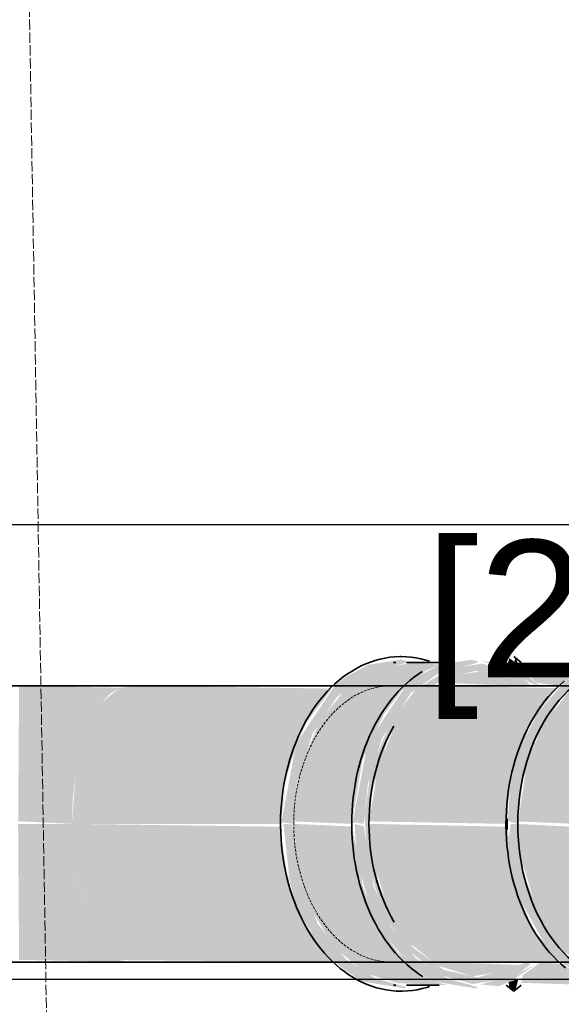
# Model space of a CAD drawing. Header units: millimetres. Extents: x 3501050 to 3719646, y 122984 to 158395.
# Tile 69 of 76: x 3525325 to 3525640, y 152300 to 152874. Entities that reach past the tile are written whole.
import ezdxf

# ---------------------------------------------------------------- set-up
doc = ezdxf.new("R2010")
doc.units = ezdxf.units.MM
doc.header["$PDMODE"] = 2
for name, pattern in [('( Hidden )', [0.375, 0.25, -0.125]), ('ACAD_ISO02W100', [15, 12, -3]), ('Hidden 1_5', [2.2, 1.5, -0.7])]:
    doc.linetypes.add(name, pattern=pattern)
doc.layers.get('0').update_dxf_attribs({"color": 8})
doc.layers.get('DEFPOINTS').update_dxf_attribs({"color": 8, "lineweight": 18})
for name, color, linetype, lineweight in [('02_EQUIPMENT-TEXT', 7, 'Continuous', 0), ('A-DETL', 90, 'Continuous', 15), ('A-Dimension', 42, 'Continuous', 9), ('KIOSK', 10, 'Continuous', 5), ('P-PIPE', 1, 'Continuous', 35)]:
    doc.layers.add(name, color=color, linetype=linetype, lineweight=lineweight)
doc.layers.add('Baricating', color=7, linetype='Continuous')
doc.layers.add('Beam', color=7, linetype='ACAD_ISO02W100', lineweight=13, true_color=0x3f7f00)
doc.styles.add('A-ANNO-DIM bold', font='GOTHIC.TTF')
doc.styles.add('PDF Arial', font='arial.ttf')
doc.styles.get("Standard").update_dxf_attribs({"font": 'arial.ttf'})
doc.dimstyles.new('A-100mm-Bold', dxfattribs={"dimtxt": 80, "dimasz": 50, "dimexe": 100, "dimexo": 10, "dimgap": 50, "dimtad": 1, "dimdec": 0, "dimzin": 12, "dimdsep": 46, "dimtxsty": 'A-ANNO-DIM bold', "dimblk": 'ARCHTICK', "dimcen": 0, "dimdle": 100, "dimclrd": 8, "dimclre": 8, "dimclrt": 211, "dimadec": 0, "dimazin": 0, "dimtfac": 1, "dimtdec": 0, "dimtix": 1, "dimtmove": 2, "dimatfit": 3, "dimldrblk": 'DOT', "dimfxl": 500, "dimtvp": 1, "dimtolj": 1, "dimtzin": 0, "dimarcsym": 0})

# ---------------------------------------------------------------- blocks, each defined once
blk = doc.blocks.new('_ARCHTICK')
at = {"color": 0, "linetype": 'ByBlock', "const_width": 0.15}
blk.add_lwpolyline([(-0.5, -0.5), (0.5, 0.5)], dxfattribs=at)
blk = doc.blocks.new('*D94')
at = {"layer": 'A-Dimension', "color": 8, "linetype": '( Hidden )', "lineweight": -2, "transparency": 16777216}
for p, q in [((3525284.46, 152472.73), (3525284.46, 152589.82)), ((3526184.43, 152429.82), (3526184.43, 152589.82))]:
    blk.add_line(p, q, dxfattribs=at)
at = {"layer": 'A-Dimension', "color": 8, "lineweight": -2, "transparency": 16777216}
blk.add_line((3525254.46, 152579.82), (3526214.43, 152579.82), dxfattribs=at)
at = {"layer": 'DEFPOINTS', "color": 0, "transparency": 16777216}
for p in [(3526184.43, 152579.82), (3525284.46, 152462.73), (3526184.43, 152314.73)]:
    blk.add_point(p, dxfattribs=at)
at = {"layer": 'A-Dimension', "color": 8, "lineweight": -2, "transparency": 16777216, "xscale": 30, "yscale": 30, "zscale": 30, "rotation": 180}
blk.add_blockref('_ARCHTICK', (3525284.46, 152579.82), dxfattribs=at)
at = {"layer": 'A-Dimension', "color": 8, "lineweight": -2, "transparency": 16777216, "xscale": 30, "yscale": 30, "zscale": 30}
blk.add_blockref('_ARCHTICK', (3526184.43, 152579.82), dxfattribs=at)
at = {"layer": 'A-Dimension', "transparency": 16777216, "char_height": 80, "attachment_point": 5}
for s, insert in [('\\A1;900', (3525734.45, 152630.67)), ('\\A1;[2\'-11"]', (3525734.45, 152518.55))]:
    blk.add_mtext(s, dxfattribs=dict(at, insert=insert))
blk = doc.blocks.new('_Dot')
at = {"color": 0, "linetype": 'ByBlock', "lineweight": -2}
blk.add_line((-0.5, 0), (-1, 0), dxfattribs=at)
at = {"color": 0, "linetype": 'ByBlock', "const_width": 0.5}
blk.add_lwpolyline([(-0.25, 0, 1), (0.25, 0, 1)], format="xyb", close=True, dxfattribs=at)
blk = doc.blocks.new('ea')
at = {"layer": 'P-PIPE', "lineweight": 5, "true_color": 0xff5c5c, "transparency": 33554559}
for points in [[(3643879.38, 153176.19), (3643873.01, 153177.16), (3643881.53, 153222.92), (3643904.54, 153257.4), (3643910.39, 153261.82), (3643923.83, 153268.98), (3643942.77, 153271.91), (3643945.58, 153271.22), (3643945.84, 153270.19), (3643922.35, 153263.46), (3643905.18, 153249.97), (3643891.08, 153228.7), (3643882.04, 153199.98), (3643879.38, 153176.28)], [(3643879.38, 153176.19), (3643873.01, 153177.16), (3643881.53, 153222.92), (3643904.54, 153257.4), (3643910.39, 153261.82), (3643923.83, 153268.98), (3643942.77, 153271.91), (3643945.58, 153271.22), (3643945.84, 153270.19), (3643922.35, 153263.46), (3643905.18, 153249.97), (3643891.08, 153228.7), (3643882.04, 153199.98), (3643879.38, 153176.28)], [(3643879.38, 153176.19), (3643873.01, 153177.16), (3643881.53, 153222.92), (3643904.54, 153257.4), (3643910.39, 153261.82), (3643923.83, 153268.98), (3643942.77, 153271.91), (3643945.58, 153271.22), (3643945.84, 153270.19), (3643922.35, 153263.46), (3643905.18, 153249.97), (3643891.08, 153228.7), (3643882.04, 153199.98), (3643879.38, 153176.28)], [(3643920.83, 153176.19), (3643914.46, 153177.16), (3643923.22, 153223.32), (3643945.97, 153257.37), (3643951.16, 153261.35), (3643965.28, 153268.98), (3643983.37, 153271.82), (3643987.03, 153271.22), (3643987.29, 153270.19), (3643963.93, 153263.55), (3643948.23, 153252.23), (3643931.74, 153226.49), (3643923.49, 153199.98), (3643920.88, 153176.64)], [(3643920.83, 153176.19), (3643914.46, 153177.16), (3643923.22, 153223.32), (3643945.97, 153257.37), (3643951.16, 153261.35), (3643965.28, 153268.98), (3643983.37, 153271.82), (3643987.03, 153271.22), (3643987.29, 153270.19), (3643963.93, 153263.55), (3643948.23, 153252.23), (3643931.74, 153226.49), (3643923.49, 153199.98), (3643920.88, 153176.64)], [(3643920.83, 153176.19), (3643914.46, 153177.16), (3643923.22, 153223.32), (3643945.97, 153257.37), (3643951.16, 153261.35), (3643965.28, 153268.98), (3643983.37, 153271.82), (3643987.03, 153271.22), (3643987.29, 153270.19), (3643963.93, 153263.55), (3643948.23, 153252.23), (3643931.74, 153226.49), (3643923.49, 153199.98), (3643920.88, 153176.64)], [(3644007.83, 153086.8), (3643984.42, 153082.84), (3643964.43, 153088.47), (3643945.82, 153103.54), (3643932.88, 153122.71), (3643923.49, 153152.37), (3643921.35, 153180.81), (3643925.23, 153208.42), (3643936.54, 153235.71), (3643951.16, 153254.35), (3643970.64, 153266.46), (3643989.94, 153269.59), (3644011.17, 153263.18), (3644018.57, 153256.69), (3644012.55, 153257.2), (3644003.08, 153262.15), (3643986.14, 153265.43), (3643965.83, 153259.94), (3643948.19, 153245.91), (3643934.8, 153225.2), (3643926.28, 153196.49), (3643924.01, 153176.19), (3643929.65, 153141.46), (3643939.14, 153119.27), (3643950.22, 153103.69), (3643967.81, 153091.05), (3643987.29, 153086.69), (3644010.33, 153093.58), (3644016.06, 153095.69), (3644018.13, 153094.22), (3644008.11, 153087)], [(3644007.83, 153086.8), (3643984.42, 153082.84), (3643964.43, 153088.47), (3643945.82, 153103.54), (3643932.88, 153122.71), (3643923.49, 153152.37), (3643921.35, 153180.81), (3643925.23, 153208.42), (3643936.54, 153235.71), (3643951.16, 153254.35), (3643970.64, 153266.46), (3643989.94, 153269.59), (3644011.17, 153263.18), (3644018.57, 153256.69), (3644012.55, 153257.2), (3644003.08, 153262.15), (3643986.14, 153265.43), (3643965.83, 153259.94), (3643948.19, 153245.91), (3643934.8, 153225.2), (3643926.28, 153196.49), (3643924.01, 153176.19), (3643929.65, 153141.46), (3643939.14, 153119.27), (3643950.22, 153103.69), (3643967.81, 153091.05), (3643987.29, 153086.69), (3644010.33, 153093.58), (3644016.06, 153095.69), (3644018.13, 153094.22), (3644008.11, 153087)], [(3644007.83, 153086.8), (3643984.42, 153082.84), (3643964.43, 153088.47), (3643945.82, 153103.54), (3643932.88, 153122.71), (3643923.49, 153152.37), (3643921.35, 153180.81), (3643925.23, 153208.42), (3643936.54, 153235.71), (3643951.16, 153254.35), (3643970.64, 153266.46), (3643989.94, 153269.59), (3644011.17, 153263.18), (3644018.57, 153256.69), (3644012.55, 153257.2), (3644003.08, 153262.15), (3643986.14, 153265.43), (3643965.83, 153259.94), (3643948.19, 153245.91), (3643934.8, 153225.2), (3643926.28, 153196.49), (3643924.01, 153176.19), (3643929.65, 153141.46), (3643939.14, 153119.27), (3643950.22, 153103.69), (3643967.81, 153091.05), (3643987.29, 153086.69), (3644010.33, 153093.58), (3644016.06, 153095.69), (3644018.13, 153094.22), (3644008.11, 153087)], [(3644023.33, 153256.69), (3644017.84, 153258.37), (3644004.69, 153266.29), (3643989.42, 153271.11), (3644003.39, 153269.31), (3644017.73, 153261.31), (3644023.17, 153256.85)], [(3644023.33, 153256.69), (3644017.84, 153258.37), (3644004.69, 153266.29), (3643989.42, 153271.11), (3644003.39, 153269.31), (3644017.73, 153261.31), (3644023.17, 153256.85)], [(3644023.33, 153256.69), (3644017.84, 153258.37), (3644004.69, 153266.29), (3643989.42, 153271.11), (3644003.39, 153269.31), (3644017.73, 153261.31), (3644023.17, 153256.85)], [(3644011.05, 153265.83), (3644004.67, 153268.73), (3644005.78, 153272.82), (3644008.55, 153270.7), (3644009.43, 153272.94), (3644011.05, 153269.03), (3644011.05, 153266.71)], [(3644011.05, 153265.83), (3644004.67, 153268.73), (3644005.78, 153272.82), (3644008.55, 153270.7), (3644009.43, 153272.94), (3644011.05, 153269.03), (3644011.05, 153266.71)], [(3644011.05, 153265.83), (3644004.67, 153268.73), (3644005.78, 153272.82), (3644008.55, 153270.7), (3644009.43, 153272.94), (3644011.05, 153269.03), (3644011.05, 153266.71)], [(3644035.22, 153256.69), (3644021.55, 153258.42), (3644012.65, 153267.08), (3644013.72, 153270.19), (3644053.76, 153268.69), (3644044.02, 153263.07), (3644035.68, 153257.14)], [(3644035.22, 153256.69), (3644021.55, 153258.42), (3644012.65, 153267.08), (3644013.72, 153270.19), (3644053.76, 153268.69), (3644044.02, 153263.07), (3644035.68, 153257.14)], [(3644035.22, 153256.69), (3644021.55, 153258.42), (3644012.65, 153267.08), (3644013.72, 153270.19), (3644053.76, 153268.69), (3644044.02, 153263.07), (3644035.68, 153257.14)], [(3644013.26, 153256.69), (3643963.67, 153258.38), (3643968.53, 153261.49), (3643989.45, 153265.21), (3644008.42, 153260.18), (3644010.76, 153258.49)], [(3644013.26, 153256.69), (3643963.67, 153258.38), (3643968.53, 153261.49), (3643989.45, 153265.21), (3644008.42, 153260.18), (3644010.76, 153258.49)], [(3644013.26, 153256.69), (3643963.67, 153258.38), (3643968.53, 153261.49), (3643989.45, 153265.21), (3644008.42, 153260.18), (3644010.76, 153258.49)], [(3643871.91, 153176.19), (3643750.87, 153176.19), (3643753.05, 153204.72), (3643759.14, 153229.14), (3643768.1, 153246.57), (3643778.75, 153255.56), (3643791.49, 153256.69), (3643902.49, 153255.02), (3643885.25, 153232.35), (3643882.85, 153226.57), (3643874.35, 153197.97), (3643872.01, 153177.11)], [(3643871.91, 153176.19), (3643750.87, 153176.19), (3643753.05, 153204.72), (3643759.14, 153229.14), (3643768.1, 153246.57), (3643778.75, 153255.56), (3643791.49, 153256.69), (3643902.49, 153255.02), (3643885.25, 153232.35), (3643882.85, 153226.57), (3643874.35, 153197.97), (3643872.01, 153177.11)], [(3643871.91, 153176.19), (3643750.87, 153176.19), (3643753.05, 153204.72), (3643759.14, 153229.14), (3643768.1, 153246.57), (3643778.75, 153255.56), (3643791.49, 153256.69), (3643902.49, 153255.02), (3643885.25, 153232.35), (3643882.85, 153226.57), (3643874.35, 153197.97), (3643872.01, 153177.11)], [(3643784.35, 153095.69), (3643720.16, 153096.97), (3643719.6, 153176.19), (3643750.87, 153176.19), (3643753.3, 153146.4), (3643759.14, 153123.24), (3643768.23, 153105.67), (3643778.75, 153096.82)], [(3643784.35, 153095.69), (3643720.16, 153096.97), (3643719.6, 153176.19), (3643750.87, 153176.19), (3643753.3, 153146.4), (3643759.14, 153123.24), (3643768.23, 153105.67), (3643778.75, 153096.82)], [(3643784.35, 153095.69), (3643720.16, 153096.97), (3643719.6, 153176.19), (3643750.87, 153176.19), (3643753.3, 153146.4), (3643759.14, 153123.24), (3643768.23, 153105.67), (3643778.75, 153096.82)], [(3643904.51, 153095.69), (3643778.75, 153096.82), (3643773.29, 153100.21), (3643768.1, 153105.81), (3643759.14, 153123.24), (3643753.05, 153147.66), (3643750.87, 153176.19), (3643872.09, 153174.54), (3643876.85, 153142.45), (3643887.86, 153116.34), (3643904.29, 153095.93)], [(3643904.51, 153095.69), (3643778.75, 153096.82), (3643773.29, 153100.21), (3643768.1, 153105.81), (3643759.14, 153123.24), (3643753.05, 153147.66), (3643750.87, 153176.19), (3643872.09, 153174.54), (3643876.85, 153142.45), (3643887.86, 153116.34), (3643904.29, 153095.93)], [(3643904.51, 153095.69), (3643778.75, 153096.82), (3643773.29, 153100.21), (3643768.1, 153105.81), (3643759.14, 153123.24), (3643753.05, 153147.66), (3643750.87, 153176.19), (3643872.09, 153174.54), (3643876.85, 153142.45), (3643887.86, 153116.34), (3643904.29, 153095.93)], [(3643986.6, 153080.25), (3643960.66, 153084.54), (3643947.53, 153093.96), (3643931.25, 153114.42), (3643925.73, 153123.85), (3643916.72, 153155.82), (3643915.66, 153176.19), (3643920.97, 153174.88), (3643926.59, 153140.17), (3643936.52, 153116.7), (3643951.35, 153097.9), (3643969.89, 153086.09), (3643987.03, 153081.16)], [(3643986.6, 153080.25), (3643960.66, 153084.54), (3643947.53, 153093.96), (3643931.25, 153114.42), (3643925.73, 153123.85), (3643916.72, 153155.82), (3643915.66, 153176.19), (3643920.97, 153174.88), (3643926.59, 153140.17), (3643936.52, 153116.7), (3643951.35, 153097.9), (3643969.89, 153086.09), (3643987.03, 153081.16)], [(3643986.6, 153080.25), (3643960.66, 153084.54), (3643947.53, 153093.96), (3643931.25, 153114.42), (3643925.73, 153123.85), (3643916.72, 153155.82), (3643915.66, 153176.19), (3643920.97, 153174.88), (3643926.59, 153140.17), (3643936.52, 153116.7), (3643951.35, 153097.9), (3643969.89, 153086.09), (3643987.03, 153081.16)], [(3644035.72, 153095.69), (3643960.79, 153096.08), (3643948.19, 153106.48), (3643936.09, 153123.58), (3643926.34, 153155.36), (3643924.01, 153176.19), (3644004.83, 153174.54), (3644007.31, 153147.34), (3644012.86, 153130.34), (3644020.33, 153113.78), (3644035.66, 153095.74)], [(3644035.72, 153095.69), (3643960.79, 153096.08), (3643948.19, 153106.48), (3643936.09, 153123.58), (3643926.34, 153155.36), (3643924.01, 153176.19), (3644004.83, 153174.54), (3644007.31, 153147.34), (3644012.86, 153130.34), (3644020.33, 153113.78), (3644035.66, 153095.74)], [(3644035.72, 153095.69), (3643960.79, 153096.08), (3643948.19, 153106.48), (3643936.09, 153123.58), (3643926.34, 153155.36), (3643924.01, 153176.19), (3644004.83, 153174.54), (3644007.31, 153147.34), (3644012.86, 153130.34), (3644020.33, 153113.78), (3644035.66, 153095.74)], [(3643963.24, 153094.31), (3643962.9, 153095.69), (3643963.44, 153094.45)], [(3643963.24, 153094.31), (3643962.9, 153095.69), (3643963.44, 153094.45)], [(3643963.24, 153094.31), (3643962.9, 153095.69), (3643963.44, 153094.45)], [(3644006.85, 153091.07), (3643984.35, 153087.35), (3643964.36, 153093.5), (3643963.44, 153094.45), (3643965.74, 153095.69), (3644011.02, 153094.08), (3644006.85, 153091.08)], [(3644006.85, 153091.07), (3643984.35, 153087.35), (3643964.36, 153093.5), (3643963.44, 153094.45), (3643965.74, 153095.69), (3644011.02, 153094.08), (3644006.85, 153091.08)], [(3644006.85, 153091.07), (3643984.35, 153087.35), (3643964.36, 153093.5), (3643963.44, 153094.45), (3643965.74, 153095.69), (3644011.02, 153094.08), (3644006.85, 153091.08)], [(3643999.78, 153081.6), (3643989.06, 153082.59), (3644011.26, 153089.27), (3644021.14, 153094.37), (3644007.38, 153084.97), (3644000.24, 153081.8)], [(3643999.78, 153081.6), (3643989.06, 153082.59), (3644011.26, 153089.27), (3644021.14, 153094.37), (3644007.38, 153084.97), (3644000.24, 153081.8)], [(3643999.78, 153081.6), (3643989.06, 153082.59), (3644011.26, 153089.27), (3644021.14, 153094.37), (3644007.38, 153084.97), (3644000.24, 153081.8)], [(3644007.79, 153078.72), (3644006.41, 153080.85), (3644005.76, 153079.51), (3644005.38, 153084.08), (3644011.03, 153085.76), (3644009.65, 153080.52), (3644008.49, 153079.4)], [(3644007.79, 153078.72), (3644006.41, 153080.85), (3644005.76, 153079.51), (3644005.38, 153084.08), (3644011.03, 153085.76), (3644009.65, 153080.52), (3644008.49, 153079.4)], [(3644007.79, 153078.72), (3644006.41, 153080.85), (3644005.76, 153079.51), (3644005.38, 153084.08), (3644011.03, 153085.76), (3644009.65, 153080.52), (3644008.49, 153079.4)]]:
    blk.add_hatch(color=11, dxfattribs=at).paths.add_polyline_path(points, flags=0)
h = blk.add_hatch(color=11, dxfattribs=at)
h.paths.add_polyline_path([(3643914.32, 153176.19), (3643914.24, 153177.68), (3643914.34, 153176.34)], flags=0)
h.paths.add_polyline_path([(3643914, 153176.19), (3643879.54, 153177.64), (3643884.67, 153210.91), (3643895.48, 153236.26), (3643910.52, 153254.93), (3643925.3, 153265.58), (3643949.58, 153270.19), (3643965.28, 153268.98), (3643957.11, 153265.41), (3643943.02, 153253.95), (3643932.76, 153240.22), (3643920.2, 153213.51), (3643914.07, 153176.76)], flags=0)
h = blk.add_hatch(color=11, dxfattribs=at)
h.paths.add_polyline_path([(3643914.32, 153176.19), (3643914.24, 153177.68), (3643914.34, 153176.34)], flags=0)
h.paths.add_polyline_path([(3643914, 153176.19), (3643879.54, 153177.64), (3643884.67, 153210.91), (3643895.48, 153236.26), (3643910.52, 153254.93), (3643925.3, 153265.58), (3643949.58, 153270.19), (3643965.28, 153268.98), (3643957.11, 153265.41), (3643943.02, 153253.95), (3643932.76, 153240.22), (3643920.2, 153213.51), (3643914.07, 153176.76)], flags=0)
h = blk.add_hatch(color=11, dxfattribs=at)
h.paths.add_polyline_path([(3643914.32, 153176.19), (3643914.24, 153177.68), (3643914.34, 153176.34)], flags=0)
h.paths.add_polyline_path([(3643914, 153176.19), (3643879.54, 153177.64), (3643884.67, 153210.91), (3643895.48, 153236.26), (3643910.52, 153254.93), (3643925.3, 153265.58), (3643949.58, 153270.19), (3643965.28, 153268.98), (3643957.11, 153265.41), (3643943.02, 153253.95), (3643932.76, 153240.22), (3643920.2, 153213.51), (3643914.07, 153176.76)], flags=0)
at = {"layer": 'P-PIPE', "linetype": 'Hidden 1_5', "lineweight": 5, "true_color": 0xff5c5c, "transparency": 33554559}
for points in [[(3644010.73, 153176.13), (3644004.82, 153177.84), (3644006.67, 153201.87), (3644012.74, 153221.86), (3644022.6, 153241.28), (3644038.18, 153259.03), (3644054.54, 153268.25), (3644076.14, 153271.57), (3644076.74, 153269.6), (3644052.84, 153262.48), (3644035.6, 153248.41), (3644021.38, 153225.6), (3644013.37, 153199.74), (3644010.74, 153176.24)], [(3644045.97, 153176.13), (3644010.89, 153177.57), (3644016.01, 153210.69), (3644024.85, 153233.21), (3644041, 153253.94), (3644059.68, 153265.78), (3644084.64, 153269.62), (3644093.93, 153268.13), (3644086.64, 153263.81), (3644071.66, 153251.77), (3644066.24, 153244.13), (3644057.97, 153230.71), (3644048.82, 153205.02), (3644046.49, 153186.99), (3644046.03, 153176.6)], [(3644074.88, 153079.43), (3644047.48, 153086.99), (3644029.06, 153101.45), (3644012.73, 153130.57), (3644007.31, 153147.28), (3644005.15, 153164.3), (3644006.5, 153176.13), (3644010.73, 153176.13), (3644014.64, 153145.35), (3644026.68, 153116.47), (3644040.92, 153098.37), (3644060.54, 153086.29), (3644076.58, 153081.6), (3644075.57, 153079.95)], [(3644086.8, 153082.64), (3644071.31, 153083.87), (3644053.25, 153089.48), (3644035.69, 153103.73), (3644023.35, 153121.18), (3644013.19, 153154.18), (3644010.73, 153176.13), (3644046.17, 153174.42), (3644051.89, 153135.88), (3644063.34, 153111.75), (3644080.24, 153093.19), (3644086.8, 153086.38), (3644086.8, 153083.46)]]:
    blk.add_hatch(color=11, dxfattribs=at).paths.add_polyline_path(points, flags=0)
at = {"layer": 'P-PIPE', "lineweight": 5, "true_color": 0xff5c5c, "transparency": 33554559}
h = blk.add_hatch(color=11, dxfattribs=at)
h.paths.add_polyline_path([(3643750.87, 153176.19), (3643719.62, 153177.7), (3643720.17, 153256.69), (3643778.75, 153255.56), (3643772.88, 153251.73), (3643768.1, 153246.57), (3643759.14, 153229.14), (3643753.05, 153204.72), (3643751.43, 153190.73)], flags=0)
h.paths.add_polyline_path([(3643711.57, 153176.19), (3643711.2, 153177.04), (3643711.57, 153176.35)], flags=0)
h.paths.add_polyline_path([(3643661.36, 153176.19), (3643661, 153177.7), (3643661.36, 153176.35)], flags=0)
h.paths.add_polyline_path([(3643652.95, 153176.19), (3643652.58, 153177.22), (3643652.95, 153176.22)], flags=0)
h = blk.add_hatch(color=11, dxfattribs=at)
h.paths.add_polyline_path([(3643750.87, 153176.19), (3643719.62, 153177.7), (3643720.17, 153256.69), (3643778.75, 153255.56), (3643772.88, 153251.73), (3643768.1, 153246.57), (3643759.14, 153229.14), (3643753.05, 153204.72), (3643751.43, 153190.73)], flags=0)
h.paths.add_polyline_path([(3643711.57, 153176.19), (3643711.2, 153177.04), (3643711.57, 153176.35)], flags=0)
h.paths.add_polyline_path([(3643661.36, 153176.19), (3643661, 153177.7), (3643661.36, 153176.35)], flags=0)
h.paths.add_polyline_path([(3643652.95, 153176.19), (3643652.58, 153177.22), (3643652.95, 153176.22)], flags=0)
h = blk.add_hatch(color=11, dxfattribs=at)
h.paths.add_polyline_path([(3643750.87, 153176.19), (3643719.62, 153177.7), (3643720.17, 153256.69), (3643778.75, 153255.56), (3643772.88, 153251.73), (3643768.1, 153246.57), (3643759.14, 153229.14), (3643753.05, 153204.72), (3643751.43, 153190.73)], flags=0)
h.paths.add_polyline_path([(3643711.57, 153176.19), (3643711.2, 153177.04), (3643711.57, 153176.35)], flags=0)
h.paths.add_polyline_path([(3643661.36, 153176.19), (3643661, 153177.7), (3643661.36, 153176.35)], flags=0)
h.paths.add_polyline_path([(3643652.95, 153176.19), (3643652.58, 153177.22), (3643652.95, 153176.22)], flags=0)
h = blk.add_hatch(color=11, dxfattribs=at)
h.paths.add_polyline_path([(3644046.23, 153176.19), (3644046.03, 153176.67), (3644046.24, 153176.3)], flags=0)
h.paths.add_polyline_path([(3644004.78, 153176.19), (3643924.17, 153177.64), (3643929.4, 153210.22), (3643939.14, 153233.11), (3643950.09, 153248.6), (3643961.32, 153256.69), (3644033.82, 153255.34), (3644025.24, 153244.78), (3644017.51, 153233.11), (3644007.37, 153205.08), (3644005.03, 153187.05), (3644004.78, 153176.24)], flags=0)
h = blk.add_hatch(color=11, dxfattribs=at)
h.paths.add_polyline_path([(3644046.23, 153176.19), (3644046.03, 153176.67), (3644046.24, 153176.3)], flags=0)
h.paths.add_polyline_path([(3644004.78, 153176.19), (3643924.17, 153177.64), (3643929.4, 153210.22), (3643939.14, 153233.11), (3643950.09, 153248.6), (3643961.32, 153256.69), (3644033.82, 153255.34), (3644025.24, 153244.78), (3644017.51, 153233.11), (3644007.37, 153205.08), (3644005.03, 153187.05), (3644004.78, 153176.24)], flags=0)
h = blk.add_hatch(color=11, dxfattribs=at)
h.paths.add_polyline_path([(3644046.23, 153176.19), (3644046.03, 153176.67), (3644046.24, 153176.3)], flags=0)
h.paths.add_polyline_path([(3644004.78, 153176.19), (3643924.17, 153177.64), (3643929.4, 153210.22), (3643939.14, 153233.11), (3643950.09, 153248.6), (3643961.32, 153256.69), (3644033.82, 153255.34), (3644025.24, 153244.78), (3644017.51, 153233.11), (3644007.37, 153205.08), (3644005.03, 153187.05), (3644004.78, 153176.24)], flags=0)
h = blk.add_hatch(color=11, dxfattribs=at)
h.paths.add_polyline_path([(3643872.87, 153176.19), (3643872.79, 153177.68), (3643872.89, 153176.34)], flags=0)
h.paths.add_polyline_path([(3643872.55, 153176.19), (3643872.04, 153177.36), (3643877.61, 153212.04), (3643876.12, 153202.93), (3643872.62, 153176.76)], flags=0)
h.paths.add_polyline_path([(3643881.53, 153222.92), (3643888, 153236.24), (3643885.87, 153231.44), (3643883.55, 153226.24)], flags=0)
h = blk.add_hatch(color=11, dxfattribs=at)
h.paths.add_polyline_path([(3643872.87, 153176.19), (3643872.79, 153177.68), (3643872.89, 153176.34)], flags=0)
h.paths.add_polyline_path([(3643872.55, 153176.19), (3643872.04, 153177.36), (3643877.61, 153212.04), (3643876.12, 153202.93), (3643872.62, 153176.76)], flags=0)
h.paths.add_polyline_path([(3643881.53, 153222.92), (3643888, 153236.24), (3643885.87, 153231.44), (3643883.55, 153226.24)], flags=0)
h = blk.add_hatch(color=11, dxfattribs=at)
h.paths.add_polyline_path([(3643872.87, 153176.19), (3643872.79, 153177.68), (3643872.89, 153176.34)], flags=0)
h.paths.add_polyline_path([(3643872.55, 153176.19), (3643872.04, 153177.36), (3643877.61, 153212.04), (3643876.12, 153202.93), (3643872.62, 153176.76)], flags=0)
h.paths.add_polyline_path([(3643881.53, 153222.92), (3643888, 153236.24), (3643885.87, 153231.44), (3643883.55, 153226.24)], flags=0)
h = blk.add_hatch(color=11, dxfattribs=at)
h.paths.add_polyline_path([(3643902.63, 153097.75), (3643896.29, 153104.41), (3643902.24, 153098.18)], flags=0)
h.paths.add_polyline_path([(3643872.55, 153176.19), (3643873.1, 153174.67), (3643872.57, 153176.06)], flags=0)
h.paths.add_polyline_path([(3643892.57, 153109.67), (3643883.53, 153123.92), (3643874.59, 153152.3), (3643877.14, 153145.15), (3643889.72, 153114.55)], flags=0)
h = blk.add_hatch(color=11, dxfattribs=at)
h.paths.add_polyline_path([(3643902.63, 153097.75), (3643896.29, 153104.41), (3643902.24, 153098.18)], flags=0)
h.paths.add_polyline_path([(3643872.55, 153176.19), (3643873.1, 153174.67), (3643872.57, 153176.06)], flags=0)
h.paths.add_polyline_path([(3643892.57, 153109.67), (3643883.53, 153123.92), (3643874.59, 153152.3), (3643877.14, 153145.15), (3643889.72, 153114.55)], flags=0)
h = blk.add_hatch(color=11, dxfattribs=at)
h.paths.add_polyline_path([(3643902.63, 153097.75), (3643896.29, 153104.41), (3643902.24, 153098.18)], flags=0)
h.paths.add_polyline_path([(3643872.55, 153176.19), (3643873.1, 153174.67), (3643872.57, 153176.06)], flags=0)
h.paths.add_polyline_path([(3643892.57, 153109.67), (3643883.53, 153123.92), (3643874.59, 153152.3), (3643877.14, 153145.15), (3643889.72, 153114.55)], flags=0)
h = blk.add_hatch(color=11, dxfattribs=at)
h.paths.add_polyline_path([(3643945.15, 153080.25), (3643919.21, 153084.54), (3643905.85, 153094.22), (3643892.57, 153109.67), (3643882.81, 153128.27), (3643877.57, 153145.34), (3643874.21, 153176.19), (3643879.41, 153175.87), (3643884.3, 153142.5), (3643894.09, 153118.08), (3643910.52, 153097.45), (3643927.61, 153086.28), (3643945.58, 153081.16)], flags=0)
h.paths.add_polyline_path([(3643877.94, 153142.92), (3643875.38, 153154.95), (3643877.54, 153145.33)], flags=0)
h = blk.add_hatch(color=11, dxfattribs=at)
h.paths.add_polyline_path([(3643945.15, 153080.25), (3643919.21, 153084.54), (3643905.85, 153094.22), (3643892.57, 153109.67), (3643882.81, 153128.27), (3643877.57, 153145.34), (3643874.21, 153176.19), (3643879.41, 153175.87), (3643884.3, 153142.5), (3643894.09, 153118.08), (3643910.52, 153097.45), (3643927.61, 153086.28), (3643945.58, 153081.16)], flags=0)
h.paths.add_polyline_path([(3643877.94, 153142.92), (3643875.38, 153154.95), (3643877.54, 153145.33)], flags=0)
h = blk.add_hatch(color=11, dxfattribs=at)
h.paths.add_polyline_path([(3643945.15, 153080.25), (3643919.21, 153084.54), (3643905.85, 153094.22), (3643892.57, 153109.67), (3643882.81, 153128.27), (3643877.57, 153145.34), (3643874.21, 153176.19), (3643879.41, 153175.87), (3643884.3, 153142.5), (3643894.09, 153118.08), (3643910.52, 153097.45), (3643927.61, 153086.28), (3643945.58, 153081.16)], flags=0)
h.paths.add_polyline_path([(3643877.94, 153142.92), (3643875.38, 153154.95), (3643877.54, 153145.33)], flags=0)
h = blk.add_hatch(color=11, dxfattribs=at)
h.paths.add_polyline_path([(3643914, 153176.19), (3643914.52, 153174.84), (3643914.02, 153176.06)], flags=0)
h.paths.add_polyline_path([(3643970.08, 153082.2), (3643940.64, 153083.36), (3643922.01, 153089.17), (3643903.78, 153104.38), (3643890, 153126.69), (3643882.52, 153148.12), (3643880.17, 153176.19), (3643914.2, 153174.69), (3643920.52, 153139.51), (3643929.21, 153117.9), (3643940.79, 153101.37), (3643955.42, 153087.74), (3643965.42, 153083.36), (3643969.5, 153082.34)], flags=0)
h = blk.add_hatch(color=11, dxfattribs=at)
h.paths.add_polyline_path([(3643914, 153176.19), (3643914.52, 153174.84), (3643914.02, 153176.06)], flags=0)
h.paths.add_polyline_path([(3643970.08, 153082.2), (3643940.64, 153083.36), (3643922.01, 153089.17), (3643903.78, 153104.38), (3643890, 153126.69), (3643882.52, 153148.12), (3643880.17, 153176.19), (3643914.2, 153174.69), (3643920.52, 153139.51), (3643929.21, 153117.9), (3643940.79, 153101.37), (3643955.42, 153087.74), (3643965.42, 153083.36), (3643969.5, 153082.34)], flags=0)
h = blk.add_hatch(color=11, dxfattribs=at)
h.paths.add_polyline_path([(3643914, 153176.19), (3643914.52, 153174.84), (3643914.02, 153176.06)], flags=0)
h.paths.add_polyline_path([(3643970.08, 153082.2), (3643940.64, 153083.36), (3643922.01, 153089.17), (3643903.78, 153104.38), (3643890, 153126.69), (3643882.52, 153148.12), (3643880.17, 153176.19), (3643914.2, 153174.69), (3643920.52, 153139.51), (3643929.21, 153117.9), (3643940.79, 153101.37), (3643955.42, 153087.74), (3643965.42, 153083.36), (3643969.5, 153082.34)], flags=0)
h = blk.add_hatch(color=11, dxfattribs=at)
h.paths.add_polyline_path([(3644050.33, 153085.01), (3644057.65, 153082.2), (3644012.7, 153083.54), (3644013.65, 153088.02), (3644024.13, 153095.69), (3644037.22, 153094.38), (3644049.51, 153085.6)], flags=0)
h.paths.add_polyline_path([(3644062.57, 153082.2), (3644054.84, 153083.88), (3644062.57, 153082.26)], flags=0)
h = blk.add_hatch(color=11, dxfattribs=at)
h.paths.add_polyline_path([(3644050.33, 153085.01), (3644057.65, 153082.2), (3644012.7, 153083.54), (3644013.65, 153088.02), (3644024.13, 153095.69), (3644037.22, 153094.38), (3644049.51, 153085.6)], flags=0)
h.paths.add_polyline_path([(3644062.57, 153082.2), (3644054.84, 153083.88), (3644062.57, 153082.26)], flags=0)
h = blk.add_hatch(color=11, dxfattribs=at)
h.paths.add_polyline_path([(3644050.33, 153085.01), (3644057.65, 153082.2), (3644012.7, 153083.54), (3644013.65, 153088.02), (3644024.13, 153095.69), (3644037.22, 153094.38), (3644049.51, 153085.6)], flags=0)
h.paths.add_polyline_path([(3644062.57, 153082.2), (3644054.84, 153083.88), (3644062.57, 153082.26)], flags=0)
at = {"layer": 'A-DETL', "linetype": 'Hidden 1_5', "lineweight": 5}
for p, q in [((3643937.09, 153256.69), (3643955.28, 153256.69)), ((3643937.09, 153256.69), (3643955.28, 153256.69)), ((3643937.09, 153256.69), (3643955.28, 153256.69)), ((3644035.48, 153256.69), (3644088.83, 153256.69)), ((3644035.48, 153256.69), (3644088.83, 153256.69)), ((3644035.48, 153256.69), (3644088.83, 153256.69)), ((3643955.28, 153095.69), (3643937.09, 153095.69)), ((3643955.28, 153095.69), (3643937.09, 153095.69)), ((3643955.28, 153095.69), (3643937.09, 153095.69))]:
    blk.add_line(p, q, dxfattribs=at)
at = {"layer": 'A-DETL', "color": 1, "linetype": 'Hidden 1_5', "lineweight": 5, "true_color": 0xff0000, "extrusion": (0, 0, -1)}
for start_param, end_param in [(4.712389, 6.283185), (4.712389, 6.283185), (4.712389, 6.283185), (3.141593, 4.712389), (3.141593, 4.712389), (3.141593, 4.712389)]:
    blk.add_ellipse((3643937.09, 153176.19), major_axis=(0, 80.5), ratio=0.707107, start_param=start_param, end_param=end_param, dxfattribs=at)
at = {"layer": 'P-PIPE', "color": 1, "true_color": 0xff0000}
for p, q in [((3643938.37, 153270.19), (3643939.64, 153270.19)), ((3643938.37, 153270.19), (3643939.64, 153270.19)), ((3643938.37, 153270.19), (3643939.64, 153270.19)), ((3643945.84, 153270.19), (3643965.43, 153270.19)), ((3643945.84, 153270.19), (3643965.43, 153270.19)), ((3643945.84, 153270.19), (3643965.43, 153270.19)), ((3644008.34, 153273.69), (3644012.74, 153270.17)), ((3644008.34, 153273.69), (3644012.74, 153270.17)), ((3644008.34, 153273.69), (3644012.74, 153270.17)), ((3636775.72, 153256.69), (3644159.3, 153256.69)), ((3636775.72, 153256.69), (3644159.3, 153256.69)), ((3636775.72, 153256.69), (3644159.3, 153256.69)), ((3643720.55, 153256.69), (3643784.35, 153256.69)), ((3643720.55, 153256.69), (3643784.35, 153256.69)), ((3643720.55, 153256.69), (3643784.35, 153256.69)), ((3643784.35, 153256.69), (3643829.75, 153256.69)), ((3643784.35, 153256.69), (3643903.93, 153256.69)), ((3643784.35, 153256.69), (3643829.75, 153256.69)), ((3643784.35, 153256.69), (3643903.93, 153256.69)), ((3643784.35, 153256.69), (3643829.75, 153256.69)), ((3643784.35, 153256.69), (3643903.93, 153256.69)), ((3643955.32, 153256.69), (3644035.45, 153256.69)), ((3643955.32, 153256.69), (3644035.45, 153256.69)), ((3643955.32, 153256.69), (3644035.45, 153256.69)), ((3644159.3, 153095.69), (3636775.72, 153095.69)), ((3644159.3, 153095.69), (3636775.72, 153095.69)), ((3644159.3, 153095.69), (3636775.72, 153095.69)), ((3643784.35, 153095.69), (3643720.52, 153095.69)), ((3643784.35, 153095.69), (3643720.52, 153095.69)), ((3643784.35, 153095.69), (3643720.52, 153095.69)), ((3643829.75, 153095.69), (3643784.35, 153095.69)), ((3643904.51, 153095.69), (3643784.35, 153095.69)), ((3643829.75, 153095.69), (3643784.35, 153095.69)), ((3643904.51, 153095.69), (3643784.35, 153095.69)), ((3643829.75, 153095.69), (3643784.35, 153095.69)), ((3643904.51, 153095.69), (3643784.35, 153095.69)), ((3644036.03, 153095.69), (3643955.32, 153095.69)), ((3644036.03, 153095.69), (3643955.32, 153095.69)), ((3644036.03, 153095.69), (3643955.32, 153095.69)), ((3643939.64, 153082.2), (3643938.37, 153082.2)), ((3643939.64, 153082.2), (3643938.37, 153082.2)), ((3643939.64, 153082.2), (3643938.37, 153082.2)), ((3643964.8, 153082.2), (3643945.84, 153082.2)), ((3643964.8, 153082.2), (3643945.84, 153082.2)), ((3643964.8, 153082.2), (3643945.84, 153082.2)), ((3644008.34, 153078.69), (3644003.95, 153082.21)), ((3644008.34, 153078.69), (3644003.95, 153082.21)), ((3644008.34, 153078.69), (3644003.95, 153082.21)), ((3644008.34, 153078.69), (3644012.74, 153082.21)), ((3644008.34, 153078.69), (3644012.74, 153082.21)), ((3644008.34, 153078.69), (3644012.74, 153082.21))]:
    blk.add_line(p, q, dxfattribs=at)
at = {"layer": 'P-PIPE', "color": 1, "true_color": 0xff0000, "flags": 128}
for points in [[(3643872.48, 153176.19), (3643872.53, 153180.04), (3643872.7, 153183.88), (3643872.97, 153187.71), (3643873.35, 153191.52), (3643873.83, 153195.31), (3643874.43, 153199.06), (3643875.13, 153202.79), (3643875.94, 153206.47), (3643876.85, 153210.11), (3643877.86, 153213.7), (3643878.97, 153217.22), (3643880.19, 153220.69), (3643881.5, 153224.09), (3643882.91, 153227.41), (3643884.41, 153230.66), (3643886.01, 153233.83), (3643887.7, 153236.9), (3643889.48, 153239.89), (3643891.34, 153242.77), (3643893.29, 153245.55), (3643895.31, 153248.23), (3643897.42, 153250.79), (3643899.6, 153253.24), (3643901.86, 153255.57), (3643904.18, 153257.78), (3643906.58, 153259.86), (3643909.03, 153261.8), (3643911.55, 153263.61), (3643914.12, 153265.28), (3643916.74, 153266.81), (3643919.41, 153268.2), (3643922.13, 153269.43), (3643924.89, 153270.51), (3643927.68, 153271.44), (3643930.5, 153272.21), (3643933.34, 153272.82), (3643936.2, 153273.27), (3643939.08, 153273.56), (3643941.96, 153273.68), (3643942.74, 153273.69)], [(3643872.48, 153176.19), (3643872.53, 153180.04), (3643872.7, 153183.88), (3643872.97, 153187.71), (3643873.35, 153191.52), (3643873.83, 153195.31), (3643874.43, 153199.06), (3643875.13, 153202.79), (3643875.94, 153206.47), (3643876.85, 153210.11), (3643877.86, 153213.7), (3643878.97, 153217.22), (3643880.19, 153220.69), (3643881.5, 153224.09), (3643882.91, 153227.41), (3643884.41, 153230.66), (3643886.01, 153233.83), (3643887.7, 153236.9), (3643889.48, 153239.89), (3643891.34, 153242.77), (3643893.29, 153245.55), (3643895.31, 153248.23), (3643897.42, 153250.79), (3643899.6, 153253.24), (3643901.86, 153255.57), (3643904.18, 153257.78), (3643906.58, 153259.86), (3643909.03, 153261.8), (3643911.55, 153263.61), (3643914.12, 153265.28), (3643916.74, 153266.81), (3643919.41, 153268.2), (3643922.13, 153269.43), (3643924.89, 153270.51), (3643927.68, 153271.44), (3643930.5, 153272.21), (3643933.34, 153272.82), (3643936.2, 153273.27), (3643939.08, 153273.56), (3643941.96, 153273.68), (3643942.74, 153273.69)], [(3643872.48, 153176.19), (3643872.53, 153180.04), (3643872.7, 153183.88), (3643872.97, 153187.71), (3643873.35, 153191.52), (3643873.83, 153195.31), (3643874.43, 153199.06), (3643875.13, 153202.79), (3643875.94, 153206.47), (3643876.85, 153210.11), (3643877.86, 153213.7), (3643878.97, 153217.22), (3643880.19, 153220.69), (3643881.5, 153224.09), (3643882.91, 153227.41), (3643884.41, 153230.66), (3643886.01, 153233.83), (3643887.7, 153236.9), (3643889.48, 153239.89), (3643891.34, 153242.77), (3643893.29, 153245.55), (3643895.31, 153248.23), (3643897.42, 153250.79), (3643899.6, 153253.24), (3643901.86, 153255.57), (3643904.18, 153257.78), (3643906.58, 153259.86), (3643909.03, 153261.8), (3643911.55, 153263.61), (3643914.12, 153265.28), (3643916.74, 153266.81), (3643919.41, 153268.2), (3643922.13, 153269.43), (3643924.89, 153270.51), (3643927.68, 153271.44), (3643930.5, 153272.21), (3643933.34, 153272.82), (3643936.2, 153273.27), (3643939.08, 153273.56), (3643941.96, 153273.68), (3643942.74, 153273.69)], [(3643942.74, 153273.69), (3643945.62, 153273.61), (3643948.5, 153273.36), (3643951.37, 153272.96), (3643954.22, 153272.39), (3643957.04, 153271.66), (3643959.3, 153270.95)], [(3643942.74, 153273.69), (3643945.62, 153273.61), (3643948.5, 153273.36), (3643951.37, 153272.96), (3643954.22, 153272.39), (3643957.04, 153271.66), (3643959.3, 153270.95)], [(3643942.74, 153273.69), (3643945.62, 153273.61), (3643948.5, 153273.36), (3643951.37, 153272.96), (3643954.22, 153272.39), (3643957.04, 153271.66), (3643959.3, 153270.95)], [(3644003.83, 153176.13), (3644003.88, 153179.96), (3644004.05, 153183.78), (3644004.32, 153187.59), (3644004.69, 153191.38), (3644005.18, 153195.15), (3644005.77, 153198.88), (3644006.47, 153202.59), (3644007.27, 153206.25), (3644008.17, 153209.87), (3644009.18, 153213.44), (3644010.29, 153216.95), (3644011.5, 153220.4), (3644012.8, 153223.78), (3644014.21, 153227.09), (3644015.7, 153230.32), (3644017.29, 153233.47), (3644018.97, 153236.53), (3644020.74, 153239.49), (3644022.59, 153242.37), (3644024.53, 153245.13), (3644026.55, 153247.8), (3644028.64, 153250.35), (3644030.81, 153252.79), (3644033.06, 153255.1), (3644035.37, 153257.3), (3644037.75, 153259.36)], [(3643913.93, 153176.19), (3643913.98, 153180.04), (3643914.15, 153183.88), (3643914.42, 153187.71), (3643914.8, 153191.52), (3643915.29, 153195.31), (3643915.88, 153199.06), (3643916.58, 153202.79), (3643917.39, 153206.47), (3643918.3, 153210.11), (3643919.31, 153213.7), (3643920.42, 153217.22), (3643921.64, 153220.69), (3643922.95, 153224.09), (3643924.36, 153227.41), (3643925.86, 153230.66), (3643927.46, 153233.83), (3643929.15, 153236.9), (3643930.93, 153239.89), (3643932.79, 153242.77), (3643934.74, 153245.55), (3643936.76, 153248.23), (3643938.87, 153250.79), (3643941.05, 153253.24), (3643943.31, 153255.57), (3643945.63, 153257.78), (3643948.03, 153259.86), (3643950.48, 153261.8), (3643953, 153263.61), (3643955, 153264.92)], [(3643913.93, 153176.19), (3643913.98, 153180.04), (3643914.15, 153183.88), (3643914.42, 153187.71), (3643914.8, 153191.52), (3643915.29, 153195.31), (3643915.88, 153199.06), (3643916.58, 153202.79), (3643917.39, 153206.47), (3643918.3, 153210.11), (3643919.31, 153213.7), (3643920.42, 153217.22), (3643921.64, 153220.69), (3643922.95, 153224.09), (3643924.36, 153227.41), (3643925.86, 153230.66), (3643927.46, 153233.83), (3643929.15, 153236.9), (3643930.93, 153239.89), (3643932.79, 153242.77), (3643934.74, 153245.55), (3643936.76, 153248.23), (3643938.87, 153250.79), (3643941.05, 153253.24), (3643943.31, 153255.57), (3643945.63, 153257.78), (3643948.03, 153259.86), (3643950.48, 153261.8), (3643953, 153263.61), (3643955, 153264.92)], [(3643913.93, 153176.19), (3643913.98, 153180.04), (3643914.15, 153183.88), (3643914.42, 153187.71), (3643914.8, 153191.52), (3643915.29, 153195.31), (3643915.88, 153199.06), (3643916.58, 153202.79), (3643917.39, 153206.47), (3643918.3, 153210.11), (3643919.31, 153213.7), (3643920.42, 153217.22), (3643921.64, 153220.69), (3643922.95, 153224.09), (3643924.36, 153227.41), (3643925.86, 153230.66), (3643927.46, 153233.83), (3643929.15, 153236.9), (3643930.93, 153239.89), (3643932.79, 153242.77), (3643934.74, 153245.55), (3643936.76, 153248.23), (3643938.87, 153250.79), (3643941.05, 153253.24), (3643943.31, 153255.57), (3643945.63, 153257.78), (3643948.03, 153259.86), (3643950.48, 153261.8), (3643953, 153263.61), (3643955, 153264.92)], [(3643942.74, 153078.69), (3643939.85, 153078.77), (3643936.98, 153079.02), (3643934.11, 153079.42), (3643931.26, 153079.99), (3643928.43, 153080.72), (3643925.64, 153081.6), (3643922.87, 153082.64), (3643920.14, 153083.84), (3643917.46, 153085.18), (3643914.82, 153086.67), (3643912.24, 153088.3), (3643909.7, 153090.08), (3643907.23, 153091.99), (3643904.82, 153094.03), (3643902.48, 153096.2), (3643900.2, 153098.5), (3643898, 153100.91), (3643895.87, 153103.45), (3643893.82, 153106.09), (3643891.86, 153108.85), (3643889.97, 153111.71), (3643888.17, 153114.66), (3643886.46, 153117.72), (3643884.84, 153120.86), (3643883.31, 153124.08), (3643881.87, 153127.39), (3643880.53, 153130.77), (3643879.29, 153134.21), (3643878.15, 153137.73), (3643877.11, 153141.3), (3643876.17, 153144.92), (3643875.34, 153148.59), (3643874.61, 153152.31), (3643873.98, 153156.06), (3643873.47, 153159.84), (3643873.06, 153163.64), (3643872.76, 153167.47), (3643872.57, 153171.31), (3643872.48, 153175.15), (3643872.48, 153176.19)], [(3643942.74, 153078.69), (3643939.85, 153078.77), (3643936.98, 153079.02), (3643934.11, 153079.42), (3643931.26, 153079.99), (3643928.43, 153080.72), (3643925.64, 153081.6), (3643922.87, 153082.64), (3643920.14, 153083.84), (3643917.46, 153085.18), (3643914.82, 153086.67), (3643912.24, 153088.3), (3643909.7, 153090.08), (3643907.23, 153091.99), (3643904.82, 153094.03), (3643902.48, 153096.2), (3643900.2, 153098.5), (3643898, 153100.91), (3643895.87, 153103.45), (3643893.82, 153106.09), (3643891.86, 153108.85), (3643889.97, 153111.71), (3643888.17, 153114.66), (3643886.46, 153117.72), (3643884.84, 153120.86), (3643883.31, 153124.08), (3643881.87, 153127.39), (3643880.53, 153130.77), (3643879.29, 153134.21), (3643878.15, 153137.73), (3643877.11, 153141.3), (3643876.17, 153144.92), (3643875.34, 153148.59), (3643874.61, 153152.31), (3643873.98, 153156.06), (3643873.47, 153159.84), (3643873.06, 153163.64), (3643872.76, 153167.47), (3643872.57, 153171.31), (3643872.48, 153175.15), (3643872.48, 153176.19)], [(3643942.74, 153078.69), (3643939.85, 153078.77), (3643936.98, 153079.02), (3643934.11, 153079.42), (3643931.26, 153079.99), (3643928.43, 153080.72), (3643925.64, 153081.6), (3643922.87, 153082.64), (3643920.14, 153083.84), (3643917.46, 153085.18), (3643914.82, 153086.67), (3643912.24, 153088.3), (3643909.7, 153090.08), (3643907.23, 153091.99), (3643904.82, 153094.03), (3643902.48, 153096.2), (3643900.2, 153098.5), (3643898, 153100.91), (3643895.87, 153103.45), (3643893.82, 153106.09), (3643891.86, 153108.85), (3643889.97, 153111.71), (3643888.17, 153114.66), (3643886.46, 153117.72), (3643884.84, 153120.86), (3643883.31, 153124.08), (3643881.87, 153127.39), (3643880.53, 153130.77), (3643879.29, 153134.21), (3643878.15, 153137.73), (3643877.11, 153141.3), (3643876.17, 153144.92), (3643875.34, 153148.59), (3643874.61, 153152.31), (3643873.98, 153156.06), (3643873.47, 153159.84), (3643873.06, 153163.64), (3643872.76, 153167.47), (3643872.57, 153171.31), (3643872.48, 153175.15), (3643872.48, 153176.19)], [(3643955.29, 153087.29), (3643953.69, 153088.3), (3643951.15, 153090.08), (3643948.68, 153091.99), (3643946.27, 153094.03), (3643943.93, 153096.2), (3643941.65, 153098.5), (3643939.45, 153100.91), (3643937.32, 153103.45), (3643935.28, 153106.09), (3643933.31, 153108.85), (3643931.42, 153111.71), (3643929.62, 153114.66), (3643927.91, 153117.72), (3643926.29, 153120.86), (3643924.76, 153124.08), (3643923.32, 153127.39), (3643921.98, 153130.77), (3643920.74, 153134.21), (3643919.6, 153137.73), (3643918.56, 153141.3), (3643917.62, 153144.92), (3643916.79, 153148.59), (3643916.06, 153152.31), (3643915.44, 153156.06), (3643914.92, 153159.84), (3643914.51, 153163.64), (3643914.21, 153167.47), (3643914.02, 153171.31), (3643913.93, 153175.15), (3643913.93, 153176.19)], [(3643955.29, 153087.29), (3643953.69, 153088.3), (3643951.15, 153090.08), (3643948.68, 153091.99), (3643946.27, 153094.03), (3643943.93, 153096.2), (3643941.65, 153098.5), (3643939.45, 153100.91), (3643937.32, 153103.45), (3643935.28, 153106.09), (3643933.31, 153108.85), (3643931.42, 153111.71), (3643929.62, 153114.66), (3643927.91, 153117.72), (3643926.29, 153120.86), (3643924.76, 153124.08), (3643923.32, 153127.39), (3643921.98, 153130.77), (3643920.74, 153134.21), (3643919.6, 153137.73), (3643918.56, 153141.3), (3643917.62, 153144.92), (3643916.79, 153148.59), (3643916.06, 153152.31), (3643915.44, 153156.06), (3643914.92, 153159.84), (3643914.51, 153163.64), (3643914.21, 153167.47), (3643914.02, 153171.31), (3643913.93, 153175.15), (3643913.93, 153176.19)], [(3643955.29, 153087.29), (3643953.69, 153088.3), (3643951.15, 153090.08), (3643948.68, 153091.99), (3643946.27, 153094.03), (3643943.93, 153096.2), (3643941.65, 153098.5), (3643939.45, 153100.91), (3643937.32, 153103.45), (3643935.28, 153106.09), (3643933.31, 153108.85), (3643931.42, 153111.71), (3643929.62, 153114.66), (3643927.91, 153117.72), (3643926.29, 153120.86), (3643924.76, 153124.08), (3643923.32, 153127.39), (3643921.98, 153130.77), (3643920.74, 153134.21), (3643919.6, 153137.73), (3643918.56, 153141.3), (3643917.62, 153144.92), (3643916.79, 153148.59), (3643916.06, 153152.31), (3643915.44, 153156.06), (3643914.92, 153159.84), (3643914.51, 153163.64), (3643914.21, 153167.47), (3643914.02, 153171.31), (3643913.93, 153175.15), (3643913.93, 153176.19)], [(3644038.41, 153092.36), (3644036.01, 153094.39), (3644033.68, 153096.55), (3644031.41, 153098.84), (3644029.22, 153101.24), (3644027.11, 153103.76), (3644025.07, 153106.4), (3644023.11, 153109.14), (3644021.23, 153111.98), (3644019.44, 153114.92), (3644017.74, 153117.96), (3644016.12, 153121.08), (3644014.6, 153124.29), (3644013.17, 153127.58), (3644011.84, 153130.94), (3644010.61, 153134.37), (3644009.47, 153137.87), (3644008.44, 153141.42), (3644007.5, 153145.02), (3644006.67, 153148.68), (3644005.95, 153152.37), (3644005.33, 153156.1), (3644004.81, 153159.86), (3644004.41, 153163.65), (3644004.11, 153167.45), (3644003.92, 153171.27), (3644003.83, 153175.1), (3644003.83, 153176.13)], [(3643959.22, 153081.41), (3643957.8, 153080.94), (3643954.98, 153080.17), (3643952.14, 153079.56), (3643949.28, 153079.11), (3643946.4, 153078.82), (3643943.52, 153078.7), (3643942.74, 153078.69)], [(3643959.22, 153081.41), (3643957.8, 153080.94), (3643954.98, 153080.17), (3643952.14, 153079.56), (3643949.28, 153079.11), (3643946.4, 153078.82), (3643943.52, 153078.7), (3643942.74, 153078.69)], [(3643959.22, 153081.41), (3643957.8, 153080.94), (3643954.98, 153080.17), (3643952.14, 153079.56), (3643949.28, 153079.11), (3643946.4, 153078.82), (3643943.52, 153078.7), (3643942.74, 153078.69)]]:
    blk.add_lwpolyline(points, dxfattribs=at)
at = {"layer": 'P-PIPE', "color": 7, "extrusion": (0, 0, -1)}
for centre, major_axis, start_param, end_param in [((3644076.84, 153176.13), (0, 93.49), 4.712389, 6.283185), ((3643987.29, 153176.19), (0, 89.5), 4.712389, 5.401858), ((3643987.29, 153176.19), (0, 89.5), 4.712389, 5.401858), ((3643987.29, 153176.19), (0, 89.5), 4.712389, 5.401858), ((3644070.63, 153176.13), (0, 93.49), 4.712389, 4.74408), ((3643987.29, 153176.19), (0, 89.5), 4.018198, 4.712389), ((3643987.29, 153176.19), (0, 89.5), 4.018198, 4.712389), ((3643987.29, 153176.19), (0, 89.5), 4.018198, 4.712389), ((3644070.63, 153176.13), (0, 93.49), 4.677645, 4.712389), ((3644076.84, 153176.13), (0, 93.49), 3.141593, 4.712389)]:
    blk.add_ellipse(centre, major_axis=major_axis, ratio=0.707107, start_param=start_param, end_param=end_param, dxfattribs=at)
blk = doc.blocks.new('A$Cca2f4f65')
blk.add_blockref('ea', (-3630331.05, -154789.54))

msp = doc.modelspace()

# ---------------------------------------------------------------- linework, layer by layer
at = {"layer": 'Baricating'}
msp.add_line((3525284.46, 152314.73), (3526184.43, 152314.73), dxfattribs=at)
at = {"layer": 'Beam', "ltscale": 0.5}
msp.add_line((3525308.45, 154178.78), (3525534.69, 140880.09), dxfattribs=at)

# ---------------------------------------------------------------- block references
at = {"layer": 'KIOSK'}
msp.add_blockref('A$Cca2f4f65', (3511935.43, 154018.62), dxfattribs=at)

# ---------------------------------------------------------------- texts
at = {"layer": '02_EQUIPMENT-TEXT', "insert": (3518302.59, 152507.93), "char_height": 60, "width": 657.776, "attachment_point": 1, "rotation": 0.01348, "style": 'PDF Arial'}
msp.add_mtext('\\pi69.32456;{\\C0;Dual Breading \\P\\pi226.7734;Table}', dxfattribs=at)

# ---------------------------------------------------------------- dimensions: what is measured, and where the dimension line sits
at = {"layer": 'A-Dimension'}
dim = msp.add_linear_dim(base=(3526184.43, 152579.82), p1=(3525284.46, 152462.73), p2=(3526184.43, 152314.73), dimstyle='A-100mm-Bold', override={"dimtxt": 80, "dimasz": 30, "dimexe": 10, "dimgap": 10, "dimpost": '\\X', "dimtxsty": 'Standard', "dimdle": 30, "dimclrt": 256, "dimfxl": 150, "dimfxlon": 1, "dimtfill": 0, "dimarcsym": 2}, dxfattribs=at)
dim.commit()
dim.dimension.update_dxf_attribs({"geometry": '*D94', "text_midpoint": (3525734.45, 152579.82)})

doc.saveas('drawing.dxf')
